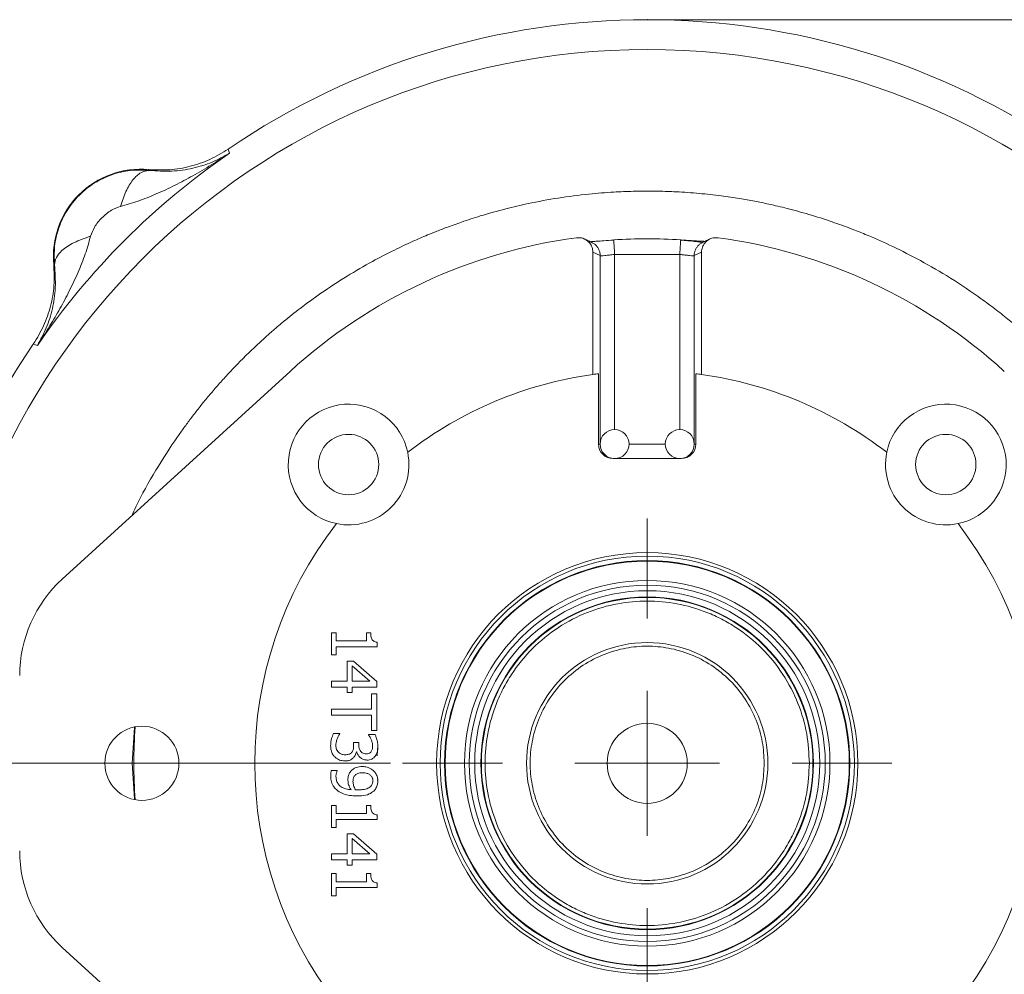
# Model space of a CAD drawing. Header units: inches. Extents: x 0.3 to 33.9, y 0.2 to 21.7.
# Tile 8 of 26: x 4 to 8.1, y 9.6 to 13.5. Entities that reach past the tile are written whole.
import ezdxf

# ---------------------------------------------------------------- set-up
doc = ezdxf.new("R2010")
doc.units = ezdxf.units.IN
doc.header["$MEASUREMENT"] = 0
doc.header["$PDSIZE"] = -1
doc.layers.add('SLD-0', color=7, linetype='Continuous', lineweight=15)
doc.styles.add('SLDTEXTSTYLE0', font='TXT', dxfattribs={"width": 0.75})
doc.dimstyles.new('SLDDIMSTYLE0', dxfattribs={"dimtxt": 0.25, "dimasz": 0.13, "dimexe": 0, "dimexo": 0.0625, "dimgap": 0.0625, "dimtad": 0, "dimtih": 1, "dimtoh": 1, "dimdec": 4, "dimrnd": 1e-09, "dimzin": 12, "dimdsep": 46, "dimtxsty": 'SLDTEXTSTYLE0', "dimsah": 1, "dimcen": 0.09, "dimadec": 0, "dimazin": 3, "dimtfac": 1, "dimtdec": 4, "dimtofl": 0, "dimtmove": 0, "dimatfit": 3, "dimfxl": 1, "dimfrac": 2, "dimtolj": 1, "dimtzin": 12, "dimarcsym": 0})
doc.dimstyles.new('SLDDIMSTYLE1', dxfattribs={"dimtxt": 0.25, "dimasz": 0.13, "dimexe": 0, "dimexo": 0.0625, "dimgap": 0.0625, "dimtad": 0, "dimtih": 1, "dimtoh": 1, "dimdec": 4, "dimrnd": 1e-09, "dimzin": 4, "dimdsep": 46, "dimtxsty": 'SLDTEXTSTYLE0', "dimsah": 1, "dimcen": 0.09, "dimadec": 0, "dimazin": 1, "dimtfac": 1, "dimtdec": 4, "dimtofl": 0, "dimtmove": 0, "dimatfit": 3, "dimfxl": 1, "dimfrac": 2, "dimtolj": 1, "dimtzin": 12, "dimarcsym": 0})

# ---------------------------------------------------------------- blocks, each defined once
blk = doc.blocks.new('*D10')
at = {"layer": 'SLD-0'}
for p, q in [((6.6938, 13.5153), (15.798, 13.5153)), ((15.673, 13.5153), (15.673, 9.6539)), ((15.1939, 9.2798), (15.1432, 9.2798)), ((15.1432, 9.2798), (15.1432, 8.883)), ((16.1521, 9.2798), (16.2029, 9.2798)), ((16.2029, 9.2798), (16.2029, 8.883)), ((15.1432, 8.883), (15.1939, 8.883)), ((16.2029, 8.883), (16.1521, 8.883)), ((15.673, 4.9707), (15.673, 8.8322)), ((7.9438, 4.9707), (15.798, 4.9707))]:
    blk.add_line(p, q, dxfattribs=at)
for points in [[(15.673, 13.5153), (15.653, 13.3853), (15.693, 13.3853)], [(15.673, 4.9707), (15.693, 5.1007), (15.653, 5.1007)]]:
    blk.add_solid(points, dxfattribs=at)
at = {"layer": 'SLD-0', "char_height": 0.25, "attachment_point": 1, "style": 'SLDTEXTSTYLE0'}
for s, insert in [('8.54', (15.2482, 9.6529, 0.0039)), ('217.0', (15.2574, 9.2052, 0.0039))]:
    blk.add_mtext(s, dxfattribs=dict(at, insert=insert))
blk = doc.blocks.new('*D11')
at = {"layer": 'SLD-0'}
for p, q in [((6.6938, 13.5153), (13.9083, 13.5153)), ((13.7833, 13.5153), (13.7833, 10.2739)), ((13.3042, 9.8998), (13.2534, 9.8998)), ((13.2534, 9.8998), (13.2534, 9.503)), ((14.2624, 9.8998), (14.3132, 9.8998)), ((14.3132, 9.8998), (14.3132, 9.503)), ((13.2534, 9.503), (13.3042, 9.503)), ((14.3132, 9.503), (14.2624, 9.503)), ((13.7833, 6.2107), (13.7833, 9.4522)), ((11.003, 6.2107), (13.9083, 6.2107))]:
    blk.add_line(p, q, dxfattribs=at)
for points in [[(13.7833, 13.5153), (13.7633, 13.3853), (13.8033, 13.3853)], [(13.7833, 6.2107), (13.8033, 6.3407), (13.7633, 6.3407)]]:
    blk.add_solid(points, dxfattribs=at)
at = {"layer": 'SLD-0', "char_height": 0.25, "attachment_point": 1, "style": 'SLDTEXTSTYLE0'}
for s, insert in [('7.30', (13.3584, 10.2729, 0.0039)), ('185.5', (13.3677, 9.8252, 0.0039))]:
    blk.add_mtext(s, dxfattribs=dict(at, insert=insert))
blk = doc.blocks.new('*D12')
at = {"layer": 'SLD-0'}
for p, q in [((3.5638, 10.3853), (3.5638, 2.0898)), ((7.8938, 6.3962), (7.8938, 2.0898)), ((5.2497, 2.2516), (5.1989, 2.2516)), ((5.1989, 2.2516), (5.1989, 1.8547)), ((6.2079, 2.2516), (6.2587, 2.2516)), ((6.2587, 2.2516), (6.2587, 1.8547)), ((3.5638, 2.2148), (5.1101, 2.2148)), ((7.8938, 2.2148), (6.3474, 2.2148)), ((5.1989, 1.8547), (5.2497, 1.8547)), ((6.2587, 1.8547), (6.2079, 1.8547))]:
    blk.add_line(p, q, dxfattribs=at)
for points in [[(3.5638, 2.2148), (3.6938, 2.1948), (3.6938, 2.2348)], [(7.8938, 2.2148), (7.7638, 2.2348), (7.7638, 2.1948)]]:
    blk.add_solid(points, dxfattribs=at)
at = {"layer": 'SLD-0', "char_height": 0.25, "attachment_point": 1, "style": 'SLDTEXTSTYLE0'}
for s, insert in [('4.33', (5.3039, 2.6247, 0.0039)), ('110.0', (5.3131, 2.177, 0.0039))]:
    blk.add_mtext(s, dxfattribs=dict(at, insert=insert))
blk = doc.blocks.new('*D17')
at = {"layer": 'SLD-0'}
for p, q in [((5.58, 10.4353), (2.1002, 10.4353)), ((2.2252, 10.4353), (2.2252, 8.7339)), ((1.7461, 8.3598), (1.6953, 8.3598)), ((1.6953, 8.3598), (1.6953, 7.963)), ((2.7043, 8.3598), (2.7551, 8.3598)), ((2.7551, 8.3598), (2.7551, 7.963)), ((1.6953, 7.963), (1.7461, 7.963)), ((2.7551, 7.963), (2.7043, 7.963)), ((2.2252, 6.2107), (2.2252, 7.9122)), ((4.7846, 6.2107), (2.1002, 6.2107))]:
    blk.add_line(p, q, dxfattribs=at)
for points in [[(2.2252, 10.4353), (2.2052, 10.3053), (2.2452, 10.3053)], [(2.2252, 6.2107), (2.2452, 6.3407), (2.2052, 6.3407)]]:
    blk.add_solid(points, dxfattribs=at)
at = {"layer": 'SLD-0', "char_height": 0.25, "attachment_point": 1, "style": 'SLDTEXTSTYLE0'}
for s, insert in [('4.22', (1.8004, 8.7329, -0.972)), ('107.3', (1.8096, 8.2852, -0.972))]:
    blk.add_mtext(s, dxfattribs=dict(at, insert=insert))
blk = doc.blocks.new('SW_CENTERMARKSYMBOL_0')
at = {"layer": 'SLD-0', "color": 0}
for p, q in [((0, 0.6), (0, 1.01375)), ((0, 0), (0, 0.3)), ((-0.6, 0), (-1.01375, 0)), ((0, 0), (-0.3, 0)), ((0, 0), (0, -0.3)), ((0, 0), (0.3, 0)), ((0.6, 0), (1.01375, 0)), ((0, -0.6), (0, -1.01375))]:
    blk.add_line(p, q, dxfattribs=at)

msp = doc.modelspace()

# ---------------------------------------------------------------- linework, layer by layer
at = {"color": 7, "linetype": 'Continuous', "lineweight": 15}
for p, q in [((4.9074, 12.97922), (4.91007, 12.97047)), ((4.91007, 12.97047), (4.91265, 12.96202)), ((4.5785, 12.89447), (4.57867, 12.89129)), ((6.50492, 12.60317), (6.50496, 12.60257)), ((6.41878, 12.55246), (6.44898, 12.53808)), ((6.41878, 12.04593), (6.41878, 12.55246)), ((6.50875, 12.54337), (6.77879, 12.54337)), ((6.83856, 12.53808), (6.86877, 12.55246)), ((6.86877, 12.55246), (6.86877, 12.04593)), ((4.1878, 12.50042), (4.18462, 12.5006)), ((4.10862, 12.16902), (4.09988, 12.1717)), ((4.11707, 12.16645), (4.10862, 12.16902)), ((5.16401, 12.05865), (4.21975, 11.19789)), ((6.44196, 12.049), (6.44196, 11.75764)), ((6.84558, 11.75764), (6.84558, 12.049)), ((6.78535, 11.69764), (6.50219, 11.69764)), ((5.33579, 10.97609), (5.35498, 10.97609)), ((5.33579, 10.88437), (5.33579, 10.97609)), ((5.35498, 10.97609), (5.35498, 10.94196)), ((5.48098, 10.94196), (5.48098, 10.97609)), ((5.48098, 10.97609), (5.49819, 10.97609)), ((5.35498, 10.94196), (5.48098, 10.94196)), ((5.5244, 10.93724), (5.5244, 10.91774)), ((5.35498, 10.91774), (5.35498, 10.88437)), ((5.5244, 10.91774), (5.35498, 10.91774)), ((5.35498, 10.88437), (5.33579, 10.88437)), ((5.40038, 10.77544), (5.40038, 10.85847)), ((5.40038, 10.85847), (5.42689, 10.85847)), ((5.42689, 10.85847), (5.52379, 10.77438)), ((5.42064, 10.83867), (5.49408, 10.77544)), ((5.42064, 10.77544), (5.42064, 10.83867)), ((5.33579, 10.77544), (5.40038, 10.77544)), ((5.33579, 10.75122), (5.33579, 10.77544)), ((5.49408, 10.77544), (5.42064, 10.77544)), ((5.52379, 10.77438), (5.52379, 10.75122)), ((5.40038, 10.75122), (5.33579, 10.75122)), ((5.40038, 10.72882), (5.40038, 10.75122)), ((5.42064, 10.75122), (5.42064, 10.72882)), ((5.52379, 10.75122), (5.42064, 10.75122)), ((5.42064, 10.72882), (5.40038, 10.72882)), ((5.50154, 10.72258), (5.52379, 10.72258)), ((5.50154, 10.6595), (5.50154, 10.72258)), ((5.52379, 10.72258), (5.52379, 10.57145)), ((5.33579, 10.6595), (5.50154, 10.6595)), ((5.33579, 10.63452), (5.33579, 10.6595)), ((5.50154, 10.63452), (5.33579, 10.63452)), ((5.50154, 10.57145), (5.50154, 10.63452)), ((5.52379, 10.57145), (5.50154, 10.57145)), ((5.3434, 10.55926), (5.37006, 10.55926)), ((5.37006, 10.55926), (5.37006, 10.55743)), ((5.48951, 10.55408), (5.51617, 10.55408)), ((5.48951, 10.55255), (5.48951, 10.55408)), ((5.42735, 10.52087), (5.44822, 10.52087)), ((5.42735, 10.5102), (5.42735, 10.52087)), ((5.44822, 10.52087), (5.44822, 10.51249)), ((5.4403, 10.48339), (5.43847, 10.48339)), ((5.33472, 10.40554), (5.35894, 10.40554)), ((5.35894, 10.40554), (5.35894, 10.40432)), ((5.33579, 10.2608), (5.35498, 10.2608)), ((5.33579, 10.16909), (5.33579, 10.2608)), ((5.35498, 10.2608), (5.35498, 10.22668)), ((5.48098, 10.22668), (5.48098, 10.2608)), ((5.48098, 10.2608), (5.49819, 10.2608)), ((5.35498, 10.22668), (5.48098, 10.22668)), ((5.35498, 10.20245), (5.35498, 10.16909)), ((5.5244, 10.20245), (5.35498, 10.20245)), ((5.5244, 10.22196), (5.5244, 10.20245)), ((5.35498, 10.16909), (5.33579, 10.16909)), ((5.40038, 10.06016), (5.40038, 10.14319)), ((5.40038, 10.14319), (5.42689, 10.14319)), ((5.42064, 10.12338), (5.49408, 10.06016)), ((5.42064, 10.06016), (5.42064, 10.12338)), ((5.42689, 10.14319), (5.52379, 10.05909)), ((5.33579, 10.06016), (5.40038, 10.06016)), ((5.33579, 10.03594), (5.33579, 10.06016)), ((5.49408, 10.06016), (5.42064, 10.06016)), ((5.52379, 10.05909), (5.52379, 10.03594)), ((5.40038, 10.03594), (5.33579, 10.03594)), ((5.40038, 10.01354), (5.40038, 10.03594)), ((5.42064, 10.01354), (5.40038, 10.01354)), ((5.42064, 10.03594), (5.42064, 10.01354)), ((5.52379, 10.03594), (5.42064, 10.03594)), ((5.33579, 9.97865), (5.35498, 9.97865)), ((5.33579, 9.88694), (5.33579, 9.97865)), ((5.35498, 9.97865), (5.35498, 9.94453)), ((5.48098, 9.97865), (5.49819, 9.97865)), ((5.48098, 9.94453), (5.48098, 9.97865)), ((5.35498, 9.94453), (5.48098, 9.94453)), ((5.35498, 9.9203), (5.35498, 9.88694)), ((5.5244, 9.9203), (5.35498, 9.9203)), ((5.5244, 9.9398), (5.5244, 9.9203)), ((5.35498, 9.88694), (5.33579, 9.88694)), ((5.16401, 8.812), (4.21975, 9.67275))]:
    msp.add_line(p, q, dxfattribs=at)
at = {"color": 8, "linetype": 'Continuous', "lineweight": 15}
for p, q in [((6.44898, 11.76287), (6.44898, 12.53808)), ((6.50875, 12.54337), (6.50875, 11.81764)), ((6.77879, 12.54337), (6.77879, 11.81764)), ((6.83856, 12.53808), (6.83856, 11.76287)), ((6.44196, 11.75764), (6.44875, 11.75764)), ((6.56875, 11.75764), (6.71879, 11.75764)), ((6.83879, 11.75764), (6.84558, 11.75764)), ((4.51004, 10.43532), (4.51972, 10.58304)), ((5.52725, 10.51001), (5.52457, 10.46609)), ((4.5197, 10.28793), (4.51004, 10.43532)), ((5.52677, 10.36846), (5.52733, 10.3593))]:
    msp.add_line(p, q, dxfattribs=at)
at = {"color": 7, "linetype": 'Continuous', "lineweight": 15}
for centre, radius in [((6.64377, 10.43532), 2.95632), ((5.40634, 11.67276), 0.125), ((7.88121, 11.67276), 0.125), ((6.64377, 10.43532), 0.87267), ((6.64377, 10.43532), 0.85831), ((6.64377, 10.43532), 0.83951), ((6.64377, 10.43532), 0.83751), ((6.64377, 10.43532), 0.75741), ((6.64377, 10.43532), 0.73777), ((6.64377, 10.43532), 0.71479), ((6.64377, 10.43532), 0.68898), ((6.64377, 10.43532), 0.687), ((6.64377, 10.43532), 0.5), ((4.54977, 10.43532), 0.1535), ((6.64377, 10.43532), 0.166)]:
    msp.add_circle(centre, radius, dxfattribs=at)
for centre, radius, start, end in [((6.64377, 10.43532), 3.08, 55.68388, 124.31612), ((6.64377, 10.43532), 3.06284, 124.41629, 145.58371), ((4.54437, 12.53472), 0.36137, 84.58105, 185.41895), ((6.64377, 10.43532), 2.19656, 97.67887, 132.35106), ((6.64377, 10.43532), 2.17237, 86.33617, 93.66559), ((6.64377, 10.43532), 2.19656, 47.64894, 82.32113), ((6.64377, 10.43532), 3.08, 145.68388, 214.31612), ((6.64377, 10.43532), 1.62625, 97.95251, 127.61727), ((6.64377, 10.43532), 1.62625, 97.12855, 97.95251), ((6.64377, 10.43532), 1.62625, 82.04749, 82.87145), ((6.64377, 10.43532), 1.62625, 52.38273, 82.04749), ((5.40634, 11.67276), 0.25, 11.70658, 258.29342), ((7.88121, 11.67276), 0.25, 281.70658, 168.29342), ((6.50875, 11.75764), 0.06, 90, 270), ((6.50875, 11.75764), 0.06, 270, 90), ((6.77879, 11.75764), 0.06, 90, 270), ((6.77879, 11.75764), 0.06, 270, 90), ((5.40634, 11.67276), 0.25, 258.29342, 11.70658), ((7.88121, 11.67276), 0.25, 168.29342, 281.70658), ((6.64377, 10.43532), 1.62625, 142.38273, 217.61727), ((6.64377, 10.43532), 1.62625, 322.38273, 37.61727), ((4.58377, 10.79856), 0.54035, 132.35106, 180), ((6.64377, 10.43532), 2.12717, 175.93039, 184.06961), ((4.58377, 10.07209), 0.54035, 180, 227.64894)]:
    msp.add_arc(centre, radius, start, end, dxfattribs=at)
for centre, start_param, end_param in [((6.50219, 11.75764), 3.1415927, 4.712389), ((6.78535, 11.75764), 4.712389, 6.2831853)]:
    msp.add_ellipse(centre, major_axis=(0.06023, 0), ratio=0.9961947, start_param=start_param, end_param=end_param, dxfattribs=at)
for points, knots in [([(4.9074, 12.97922), (4.88272, 12.96413), (4.83337, 12.93395), (4.75091, 12.90593), (4.66518, 12.89062), (4.60739, 12.89319), (4.5785, 12.89447)], [0, 0, 0, 0, 0.25001236, 0.50000903, 0.75000089, 1, 1, 1, 1]), ([(4.91265, 12.96202), (4.88768, 12.94582), (4.83781, 12.91346), (4.76261, 12.8695), (4.68674, 12.82891), (4.61138, 12.79352), (4.53619, 12.76311), (4.48529, 12.74884), (4.46071, 12.74195)], [0, 0, 0, 0, 0.178547, 0.3565957, 0.5214527, 0.6921191, 0.8513651, 1, 1, 1, 1]), ([(4.57867, 12.89129), (4.61101, 12.88913), (4.67705, 12.88472), (4.76265, 12.89879), (4.84244, 12.92312), (4.88917, 12.94902), (4.91265, 12.96202)], [0, 0, 0, 0, 0.2382257, 0.4864843, 0.7420432, 1, 1, 1, 1]), ([(4.1878, 12.50042), (4.18681, 12.52608), (4.1848, 12.57777), (4.20333, 12.65482), (4.23774, 12.72724), (4.28838, 12.7908), (4.35194, 12.8414), (4.42431, 12.87578), (4.50134, 12.89429), (4.55301, 12.89229), (4.57867, 12.89129)], [0, 0, 0, 0, 0.1223542, 0.246395, 0.3722768, 0.5001395, 0.627859, 0.7536473, 0.8776449, 1, 1, 1, 1]), ([(4.46071, 12.74195), (4.46791, 12.76341), (4.48229, 12.80632), (4.51215, 12.85409), (4.54521, 12.88596), (4.56752, 12.88951), (4.57867, 12.89129)], [0, 0, 0, 0, 0.2500129, 0.5000029, 0.7500022, 1, 1, 1, 1]), ([(4.46071, 12.74195), (4.44796, 12.73722), (4.41992, 12.72681), (4.38326, 12.69585), (4.3523, 12.65919), (4.34188, 12.63113), (4.33715, 12.61838)], [0, 0, 0, 0, 0.2272256, 0.4998327, 0.7727323, 1, 1, 1, 1]), ([(4.33715, 12.61838), (4.33026, 12.59381), (4.31599, 12.5429), (4.28557, 12.46772), (4.25018, 12.39236), (4.21078, 12.31869), (4.16693, 12.2434), (4.13461, 12.19351), (4.11707, 12.16645)], [0, 0, 0, 0, 0.1486338, 0.30787787, 0.47854751, 0.64340145, 0.80655915, 1, 1, 1, 1]), ([(4.33715, 12.61838), (4.31323, 12.61022), (4.26539, 12.59391), (4.21872, 12.56177), (4.19185, 12.52981), (4.18915, 12.51022), (4.1878, 12.50042)], [0, 0, 0, 0, 0.2797975, 0.5595818, 0.7797933, 1, 1, 1, 1]), ([(6.41878, 12.55246), (6.41807, 12.55922), (6.41665, 12.57274), (6.40623, 12.59097), (6.39086, 12.6045), (6.37132, 12.6127), (6.35749, 12.61236), (6.35027, 12.61218)], [0, 0, 0, 0, 0.1977712, 0.395193, 0.5983152, 0.7902765, 1, 1, 1, 1]), ([(6.93728, 12.61218), (6.93042, 12.61238), (6.91672, 12.61279), (6.89713, 12.60483), (6.88163, 12.59131), (6.87101, 12.57309), (6.86953, 12.55949), (6.86877, 12.55246)], [0, 0, 0, 0, 0.19941381, 0.39848831, 0.60251207, 0.7945148, 1, 1, 1, 1]), ([(6.41412, 12.59258), (6.40959, 12.59475), (6.39917, 12.59976), (6.38876, 12.60466), (6.38287, 12.60744)], [0, 0, 0, 0, 0.4341864, 1, 1, 1, 1]), ([(6.50497, 12.60243), (6.49059, 12.60147), (6.46493, 12.59976), (6.43686, 12.59788), (6.41937, 12.59674), (6.41262, 12.59619), (6.40915, 12.59577), (6.40934, 12.59539), (6.40939, 12.59531)], [0, 0, 0, 0, 0.31838477, 0.56829513, 0.75112044, 0.87548391, 0.97170371, 1, 1, 1, 1]), ([(6.78262, 12.60317), (6.78262, 12.60314), (6.78262, 12.60309), (6.78241, 12.5999), (6.78207, 12.59458), (6.78159, 12.5871), (6.781, 12.57784), (6.78032, 12.56717), (6.77957, 12.55552), (6.77905, 12.54742), (6.77879, 12.54337)], [0, 0, 0, 0, 0.1249984, 0.2499983, 0.3749997, 0.4999993, 0.6249997, 0.7500009, 0.8750003, 1, 1, 1, 1]), ([(6.8728, 12.59261), (6.87189, 12.5928), (6.87015, 12.59318), (6.85171, 12.59549), (6.82821, 12.59831), (6.80309, 12.60094), (6.78875, 12.60198), (6.78258, 12.60243)], [0, 0, 0, 0, 0.2226436, 0.4274007, 0.7022938, 0.8717708, 1, 1, 1, 1]), ([(6.78262, 12.60317), (6.79773, 12.60219), (6.82785, 12.60025), (6.86392, 12.59784), (6.87774, 12.59736), (6.88302, 12.59718)], [0, 0, 0, 0, 0.3834861, 0.7643196, 1, 1, 1, 1]), ([(6.90468, 12.60744), (6.89952, 12.60501), (6.89183, 12.60139), (6.88142, 12.59642), (6.87616, 12.59389), (6.87343, 12.59258)], [0, 0, 0, 0, 0.4967814, 0.7391302, 1, 1, 1, 1]), ([(6.44898, 12.53808), (6.45035, 12.53768), (6.45318, 12.53686), (6.46721, 12.53805), (6.48654, 12.54049), (6.50135, 12.54241), (6.50875, 12.54337)], [0, 0, 0, 0, 0.2401258, 0.4989516, 0.7495685, 1, 1, 1, 1]), ([(6.77879, 12.54337), (6.78349, 12.54277), (6.79091, 12.54182), (6.80503, 12.53997), (6.82036, 12.53805), (6.83436, 12.53685), (6.8372, 12.53768), (6.83856, 12.53808)], [0, 0, 0, 0, 0.1593134, 0.2516061, 0.5016896, 0.7601436, 1, 1, 1, 1]), ([(4.18462, 12.5006), (4.18591, 12.4717), (4.18848, 12.41392), (4.17316, 12.32818), (4.14514, 12.24572), (4.11497, 12.19637), (4.09988, 12.1717)], [0, 0, 0, 0, 0.2499992, 0.4999916, 0.749988, 1, 1, 1, 1]), ([(4.11707, 12.16645), (4.13008, 12.18992), (4.15598, 12.23666), (4.1803, 12.31644), (4.19438, 12.40205), (4.18996, 12.46808), (4.1878, 12.50042)], [0, 0, 0, 0, 0.2579567, 0.5135155, 0.7617741, 1, 1, 1, 1]), ([(7.31577, 10.43532), (7.31359, 10.47631), (7.3091, 10.56074), (7.27172, 10.68598), (7.20971, 10.80642), (7.12233, 10.91388), (7.03246, 10.98687), (6.95343, 11.03303), (6.87265, 11.06981), (6.76918, 11.09959), (6.64378, 11.11108), (6.51836, 11.09958), (6.39312, 11.06357), (6.27268, 11.00118), (6.16522, 10.9139), (6.09223, 10.824), (6.04607, 10.74498), (6.00928, 10.6642), (5.97951, 10.56072), (5.96802, 10.43532), (5.97952, 10.30991), (6.01552, 10.18466), (6.07792, 10.06423), (6.16519, 9.95677), (6.25509, 9.88378), (6.33412, 9.83761), (6.4149, 9.80083), (6.51837, 9.77106), (6.64377, 9.75956), (6.76919, 9.77107), (6.89443, 9.80707), (7.01487, 9.86947), (7.12233, 9.95674), (7.1953, 10.04664), (7.24151, 10.12567), (7.27812, 10.20644), (7.30913, 10.30992), (7.3136, 10.39434), (7.31577, 10.43532)], [0, 0, 0, 0, 0.0291242, 0.0599929, 0.092145, 0.1249794, 0.1578137, 0.1739079, 0.1900071, 0.2208758, 0.25, 0.2791242, 0.3099929, 0.342145, 0.3749794, 0.4078137, 0.4239079, 0.4400071, 0.4708758, 0.5, 0.5291242, 0.5599929, 0.592145, 0.6249794, 0.6578137, 0.6739079, 0.6900071, 0.7208758, 0.75, 0.7791242, 0.8099929, 0.842145, 0.8749794, 0.9078137, 0.9239079, 0.9400071, 0.9708758, 1, 1, 1, 1]), ([(5.49819, 10.97609), (5.4984, 10.96974), (5.49869, 10.96063), (5.5021, 10.94983), (5.50609, 10.94382), (5.5125, 10.93951), (5.51893, 10.93778), (5.52327, 10.93735), (5.5244, 10.93724)], [0, 0, 0, 0, 0.3556878, 0.5098844, 0.6318385, 0.7541048, 0.9362279, 1, 1, 1, 1]), ([(7.12877, 10.43532), (7.1272, 10.4649), (7.12396, 10.52584), (7.09697, 10.61623), (7.05223, 10.70315), (6.98915, 10.78071), (6.9116, 10.84372), (6.82468, 10.88875), (6.73429, 10.91473), (6.64377, 10.92303), (6.55326, 10.91473), (6.46287, 10.88875), (6.37595, 10.84372), (6.29838, 10.78071), (6.23538, 10.70315), (6.19035, 10.61623), (6.16436, 10.52584), (6.15606, 10.43532), (6.16436, 10.34481), (6.19035, 10.25441), (6.23538, 10.16749), (6.29838, 10.08993), (6.37595, 10.02693), (6.46287, 9.9819), (6.55326, 9.95591), (6.64377, 9.94761), (6.73429, 9.95591), (6.82468, 9.9819), (6.9116, 10.02693), (6.98915, 10.08993), (7.05223, 10.16749), (7.09697, 10.25441), (7.12396, 10.34481), (7.1272, 10.40574), (7.12877, 10.43532)], [0, 0, 0, 0, 0.029129, 0.0600028, 0.0921602, 0.125, 0.1578398, 0.1899972, 0.220871, 0.25, 0.279129, 0.3100028, 0.3421602, 0.375, 0.4078398, 0.4399972, 0.470871, 0.5, 0.529129, 0.5600028, 0.5921602, 0.625, 0.6578398, 0.6899972, 0.720871, 0.75, 0.779129, 0.8100028, 0.8421602, 0.875, 0.9078398, 0.9399972, 0.970871, 1, 1, 1, 1]), ([(5.33182, 10.50792), (5.332, 10.51269), (5.33235, 10.52223), (5.33563, 10.53968), (5.3404, 10.55169), (5.3434, 10.55926)], [0, 0, 0, 0, 0.27003224, 0.54005959, 1, 1, 1, 1]), ([(5.37006, 10.55743), (5.36771, 10.55363), (5.36063, 10.54222), (5.35447, 10.52575), (5.3538, 10.51311), (5.35361, 10.50944)], [0, 0, 0, 0, 0.2613295, 0.7856553, 1, 1, 1, 1]), ([(5.50002, 10.53397), (5.49913, 10.53599), (5.49724, 10.54026), (5.49362, 10.54642), (5.49088, 10.55051), (5.48951, 10.55255)], [0, 0, 0, 0, 0.309708, 0.6540196, 1, 1, 1, 1]), ([(5.50596, 10.507), (5.50588, 10.50936), (5.50571, 10.51407), (5.50388, 10.52318), (5.50155, 10.52968), (5.50002, 10.53397)], [0, 0, 0, 0, 0.2542677, 0.5085126, 1, 1, 1, 1]), ([(5.51617, 10.55408), (5.51786, 10.55028), (5.52213, 10.54073), (5.52646, 10.52422), (5.52731, 10.51147), (5.52775, 10.50502)], [0, 0, 0, 0, 0.2456153, 0.6183359, 1, 1, 1, 1]), ([(5.34919, 10.4616), (5.34629, 10.46487), (5.3391, 10.47295), (5.33286, 10.48923), (5.33216, 10.50178), (5.33182, 10.50792)], [0, 0, 0, 0, 0.2576403, 0.6371881, 1, 1, 1, 1]), ([(5.35361, 10.50944), (5.35376, 10.50659), (5.35406, 10.50099), (5.35625, 10.49227), (5.35972, 10.48537), (5.36311, 10.48196), (5.36412, 10.48095)], [0, 0, 0, 0, 0.2743129, 0.5383241, 0.8627816, 1, 1, 1, 1]), ([(5.42064, 10.48186), (5.42189, 10.48391), (5.42448, 10.48818), (5.42686, 10.49786), (5.42716, 10.50533), (5.42735, 10.5102)], [0, 0, 0, 0, 0.2418341, 0.5049206, 1, 1, 1, 1]), ([(5.44822, 10.51249), (5.44872, 10.506), (5.44949, 10.49597), (5.45591, 10.48458), (5.46281, 10.47816), (5.47103, 10.47474), (5.47684, 10.47441), (5.47976, 10.47425)], [0, 0, 0, 0, 0.3446707, 0.5330192, 0.6883096, 0.8437011, 1, 1, 1, 1]), ([(5.50017, 10.48415), (5.50128, 10.48606), (5.50438, 10.49137), (5.50574, 10.49942), (5.50591, 10.50517), (5.50596, 10.507)], [0, 0, 0, 0, 0.2760364, 0.7689092, 1, 1, 1, 1]), ([(5.52775, 10.50502), (5.52761, 10.50075), (5.52737, 10.49282), (5.52483, 10.47903), (5.52004, 10.47061), (5.51708, 10.46541)], [0, 0, 0, 0, 0.3080367, 0.5724284, 1, 1, 1, 1]), ([(5.39155, 10.445), (5.38731, 10.44522), (5.37651, 10.44579), (5.3615, 10.45135), (5.35282, 10.45858), (5.34919, 10.4616)], [0, 0, 0, 0, 0.2730239, 0.6966256, 1, 1, 1, 1]), ([(5.36412, 10.48095), (5.36645, 10.4791), (5.37195, 10.47472), (5.38216, 10.47097), (5.38979, 10.47071), (5.39337, 10.47059)], [0, 0, 0, 0, 0.2802144, 0.6624949, 1, 1, 1, 1]), ([(5.42628, 10.4581), (5.42284, 10.45516), (5.41598, 10.44932), (5.40352, 10.44545), (5.3953, 10.44514), (5.39155, 10.445)], [0, 0, 0, 0, 0.3530383, 0.7039061, 1, 1, 1, 1]), ([(5.39337, 10.47059), (5.39808, 10.47082), (5.40515, 10.47116), (5.41372, 10.47509), (5.41813, 10.47859), (5.4201, 10.48115), (5.42064, 10.48186)], [0, 0, 0, 0, 0.4562224, 0.6840456, 0.9123563, 1, 1, 1, 1]), ([(5.43847, 10.48339), (5.43781, 10.48081), (5.4365, 10.47565), (5.43322, 10.46668), (5.42891, 10.46135), (5.42628, 10.4581)], [0, 0, 0, 0, 0.2814279, 0.5626774, 1, 1, 1, 1]), ([(5.48235, 10.44865), (5.47773, 10.44905), (5.46849, 10.44985), (5.45633, 10.457), (5.44656, 10.46714), (5.44186, 10.4767), (5.44053, 10.4824), (5.4403, 10.48339)], [0, 0, 0, 0, 0.23420888, 0.46898102, 0.70093427, 0.94802121, 1, 1, 1, 1]), ([(5.47976, 10.47425), (5.48278, 10.47446), (5.48884, 10.47488), (5.49596, 10.47897), (5.49903, 10.48274), (5.50017, 10.48415)], [0, 0, 0, 0, 0.3825947, 0.7691499, 1, 1, 1, 1]), ([(5.51708, 10.46541), (5.51505, 10.46294), (5.51029, 10.45714), (5.49996, 10.45101), (5.48988, 10.44883), (5.484, 10.44869), (5.48235, 10.44865)], [0, 0, 0, 0, 0.238562, 0.559502, 0.8765184, 1, 1, 1, 1]), ([(5.33213, 10.38421), (5.33217, 10.38612), (5.33225, 10.38995), (5.33271, 10.39713), (5.33394, 10.40227), (5.33472, 10.40554)], [0, 0, 0, 0, 0.2664156, 0.5327971, 1, 1, 1, 1]), ([(5.35894, 10.40432), (5.35772, 10.40123), (5.35563, 10.39594), (5.35418, 10.38798), (5.35401, 10.38324), (5.35392, 10.38086)], [0, 0, 0, 0, 0.4118076, 0.7037778, 1, 1, 1, 1]), ([(5.4147, 10.40142), (5.41743, 10.40448), (5.42395, 10.41177), (5.4404, 10.4204), (5.4544, 10.4213), (5.46269, 10.42184)], [0, 0, 0, 0, 0.2270951, 0.5419753, 1, 1, 1, 1]), ([(5.46269, 10.42184), (5.46754, 10.4216), (5.4799, 10.42098), (5.49659, 10.415), (5.50619, 10.4072), (5.50992, 10.40417)], [0, 0, 0, 0, 0.2820944, 0.7203343, 1, 1, 1, 1]), ([(5.36214, 10.32068), (5.35779, 10.32431), (5.34732, 10.33304), (5.33613, 10.35171), (5.33244, 10.3703), (5.3322, 10.38105), (5.33213, 10.38421)], [0, 0, 0, 0, 0.2323944, 0.5580339, 0.8700273, 1, 1, 1, 1]), ([(5.35392, 10.38086), (5.35438, 10.37447), (5.35521, 10.36298), (5.36326, 10.34811), (5.37617, 10.33643), (5.3946, 10.32844), (5.40916, 10.32684), (5.41668, 10.32601)], [0, 0, 0, 0, 0.2040894, 0.3670297, 0.5298435, 0.7570786, 1, 1, 1, 1]), ([(5.40358, 10.36516), (5.40371, 10.36879), (5.40395, 10.37555), (5.40622, 10.38719), (5.41045, 10.39563), (5.41407, 10.40056), (5.4147, 10.40142)], [0, 0, 0, 0, 0.2814024, 0.5249617, 0.9166499, 1, 1, 1, 1]), ([(5.41668, 10.32601), (5.4145, 10.32944), (5.41043, 10.33585), (5.4048, 10.34879), (5.40406, 10.35875), (5.40358, 10.36516)], [0, 0, 0, 0, 0.2909992, 0.5439659, 1, 1, 1, 1]), ([(5.42445, 10.35953), (5.42458, 10.36297), (5.42483, 10.36988), (5.42715, 10.37824), (5.43012, 10.38225), (5.431, 10.38345)], [0, 0, 0, 0, 0.4096871, 0.8232027, 1, 1, 1, 1]), ([(5.431, 10.38345), (5.43358, 10.38609), (5.43874, 10.39138), (5.45045, 10.39572), (5.45894, 10.39605), (5.46376, 10.39624)], [0, 0, 0, 0, 0.30126294, 0.60302751, 1, 1, 1, 1]), ([(5.46376, 10.39624), (5.47044, 10.39589), (5.48107, 10.39533), (5.49444, 10.38905), (5.50257, 10.38077), (5.50655, 10.37116), (5.50688, 10.36497), (5.50703, 10.36227)], [0, 0, 0, 0, 0.3205653, 0.5100406, 0.7007918, 0.8695736, 1, 1, 1, 1]), ([(5.50992, 10.40417), (5.51272, 10.40113), (5.51995, 10.39331), (5.52626, 10.37849), (5.52719, 10.36706), (5.52759, 10.36212)], [0, 0, 0, 0, 0.2645378, 0.6820966, 1, 1, 1, 1]), ([(5.43481, 10.32586), (5.43316, 10.32866), (5.42985, 10.33426), (5.42585, 10.34555), (5.42499, 10.35416), (5.42445, 10.35953)], [0, 0, 0, 0, 0.2738255, 0.5472294, 1, 1, 1, 1]), ([(5.4467, 10.3254), (5.44543, 10.32541), (5.44281, 10.32542), (5.43885, 10.32558), (5.43616, 10.32577), (5.43481, 10.32586)], [0, 0, 0, 0, 0.3202185, 0.6599935, 1, 1, 1, 1]), ([(5.4467, 10.3254), (5.45251, 10.32553), (5.46271, 10.32575), (5.47892, 10.32865), (5.49018, 10.33315), (5.49563, 10.338), (5.49636, 10.33866)], [0, 0, 0, 0, 0.33165878, 0.58276783, 0.94367448, 1, 1, 1, 1]), ([(5.49636, 10.33866), (5.49932, 10.34174), (5.50486, 10.34752), (5.50688, 10.35656), (5.507, 10.36124), (5.50703, 10.36227)], [0, 0, 0, 0, 0.47254853, 0.88408491, 1, 1, 1, 1]), ([(5.52759, 10.36212), (5.52737, 10.35779), (5.52684, 10.34727), (5.5214, 10.33229), (5.51396, 10.32402), (5.51068, 10.32037)], [0, 0, 0, 0, 0.2812164, 0.6834648, 1, 1, 1, 1]), ([(5.44106, 10.29996), (5.43085, 10.30045), (5.41218, 10.30134), (5.38494, 10.30743), (5.36986, 10.31619), (5.36214, 10.32068)], [0, 0, 0, 0, 0.37071489, 0.6781331, 1, 1, 1, 1]), ([(5.51068, 10.32037), (5.50452, 10.31591), (5.48964, 10.30512), (5.46457, 10.30054), (5.4475, 10.30012), (5.44106, 10.29996)], [0, 0, 0, 0, 0.305801, 0.7381472, 1, 1, 1, 1]), ([(5.49819, 10.2608), (5.4984, 10.25445), (5.49869, 10.24535), (5.5021, 10.23455), (5.50609, 10.22854), (5.5125, 10.22422), (5.51893, 10.2225), (5.52327, 10.22207), (5.5244, 10.22196)], [0, 0, 0, 0, 0.35568784, 0.50988418, 0.63183851, 0.7541047, 0.93622785, 1, 1, 1, 1]), ([(5.49819, 9.97865), (5.4984, 9.9723), (5.49869, 9.9632), (5.5021, 9.9524), (5.50609, 9.94638), (5.5125, 9.94207), (5.51893, 9.94035), (5.52327, 9.93992), (5.5244, 9.9398)], [0, 0, 0, 0, 0.3556878, 0.5098844, 0.6318385, 0.7541048, 0.9362279, 1, 1, 1, 1])]:
    msp.add_open_spline(points, degree=3, knots=knots, dxfattribs=at)
at = {"color": 8, "linetype": 'Continuous', "lineweight": 15}
for points, knots in [([(4.50796, 11.46061), (4.51346, 11.47289), (4.54254, 11.53773), (4.60546, 11.64751), (4.6744, 11.75544), (4.72444, 11.82579), (4.75276, 11.86407), (4.78299, 11.90323), (4.8152, 11.94319), (4.84947, 11.98386), (4.88588, 12.02513), (4.92451, 12.06691), (4.96868, 12.11242), (5.01499, 12.15753), (5.05958, 12.19855), (5.09457, 12.2293), (5.11938, 12.25039), (5.15495, 12.27995), (5.21033, 12.32386), (5.29757, 12.38736), (5.39724, 12.45253), (5.49934, 12.51183), (5.59056, 12.55921), (5.66698, 12.59515), (5.72376, 12.61971), (5.77054, 12.63879), (5.8176, 12.657), (5.87963, 12.67926), (5.96103, 12.70567), (6.05276, 12.73139), (6.16045, 12.75659), (6.27536, 12.7778), (6.39419, 12.79319), (6.49774, 12.80148), (6.57723, 12.80476), (6.63891, 12.80557), (6.6984, 12.80505), (6.77136, 12.80251), (6.85804, 12.79641), (6.9457, 12.78674), (7.0223, 12.7755), (7.08785, 12.76388), (7.15362, 12.75042), (7.22837, 12.73282), (7.31626, 12.70871), (7.40468, 12.68049), (7.48267, 12.65219), (7.56195, 12.62064), (7.65295, 12.58061), (7.76551, 12.52434), (7.8886, 12.45391), (7.996, 12.38317), (8.07981, 12.32153), (8.13653, 12.27686), (8.1905, 12.23183), (8.25086, 12.17828), (8.32982, 12.10264), (8.41706, 12.00988), (8.50308, 11.90682), (8.57765, 11.8071), (8.63487, 11.72201), (8.67952, 11.64961), (8.71274, 11.5922), (8.74305, 11.53604), (8.7656, 11.49229), (8.77767, 11.46658), (8.78113, 11.45921)], [0, 0, 0, 0, 0.0075778, 0.0400192, 0.0711154, 0.079706, 0.0886451, 0.0979329, 0.1075693, 0.1175544, 0.1278882, 0.1385708, 0.1496023, 0.1636071, 0.1749819, 0.1837267, 0.189841, 0.1933247, 0.2097793, 0.2296402, 0.2540871, 0.2768236, 0.2961183, 0.3119712, 0.3243823, 0.3309579, 0.3404318, 0.3528041, 0.3680746, 0.3886257, 0.4064483, 0.4303562, 0.4544147, 0.473912, 0.4888477, 0.4992216, 0.508655, 0.5223595, 0.5403349, 0.5575873, 0.5720259, 0.5839389, 0.5950827, 0.6098325, 0.627192, 0.6464032, 0.6621013, 0.6739132, 0.6944637, 0.718081, 0.7447654, 0.7742951, 0.7904658, 0.8033567, 0.8149609, 0.8300498, 0.8487977, 0.8765394, 0.9017307, 0.9243721, 0.9466496, 0.959465, 0.9722806, 0.9840063, 0.9954102, 1, 1, 1, 1]), ([(6.41399, 12.59229), (6.41557, 12.59167), (6.42105, 12.58949), (6.4292, 12.58328), (6.43776, 12.57395), (6.44405, 12.56288), (6.4482, 12.55078), (6.44872, 12.54231), (6.44898, 12.53808)], [0, 0, 0, 0, 0.0743734, 0.2591293, 0.4438859, 0.6292153, 0.8147064, 1, 1, 1, 1]), ([(6.50496, 12.60257), (6.50502, 12.60173), (6.50512, 12.60004), (6.50548, 12.59454), (6.50595, 12.58711), (6.50655, 12.57784), (6.50723, 12.56717), (6.50797, 12.55552), (6.50849, 12.54742), (6.50875, 12.54337)], [0, 0, 0, 0, 0.14285674, 0.28571525, 0.42857171, 0.57142899, 0.71428729, 0.85714348, 1, 1, 1, 1]), ([(6.87355, 12.59229), (6.87198, 12.59167), (6.8665, 12.58949), (6.85835, 12.58328), (6.84979, 12.57395), (6.8435, 12.56288), (6.83934, 12.55078), (6.83882, 12.54231), (6.83856, 12.53808)], [0, 0, 0, 0, 0.0743909, 0.25914317, 0.44389639, 0.62922218, 0.8147099, 1, 1, 1, 1])]:
    msp.add_open_spline(points, degree=3, knots=knots, dxfattribs=at)
at = {"layer": 'SLD-0'}
msp.add_point((6.64377, 13.51532), dxfattribs=at)

# ---------------------------------------------------------------- block references
msp.add_blockref('SW_CENTERMARKSYMBOL_0', (6.64377, 10.43532), dxfattribs=at)

# ---------------------------------------------------------------- dimensions: what is measured, and where the dimension line sits
for base, p1, p2, dimstyle, picture, middle in [((15.67304, 13.51532), (7.89377, 4.97072), (6.64377, 13.51532), 'SLDDIMSTYLE0', '*D10', (15.67304, 9.24302)), ((13.78328, 6.21072), (6.64377, 13.51532), (10.95298, 6.21072), 'SLDDIMSTYLE1', '*D11', (13.78328, 9.86302)), ((2.22519, 6.21072), (5.63002, 10.43532), (4.83457, 6.21072), 'SLDDIMSTYLE0', '*D17', (2.22519, 8.32302))]:
    dim = msp.add_linear_dim(base=base, p1=p1, p2=p2, angle=90, dimstyle=dimstyle, dxfattribs=at)
    dim.commit()
    dim.dimension.update_dxf_attribs({"geometry": picture, "text_midpoint": middle, "dimtype": 160})
dim = msp.add_linear_dim(base=(7.89377, 2.21482), p1=(3.56377, 10.43532), p2=(7.89377, 6.44622), dimstyle='SLDDIMSTYLE0', dxfattribs=at)
dim.commit()
dim.dimension.update_dxf_attribs({"geometry": '*D12', "text_midpoint": (5.72877, 2.21482), "dimtype": 160})

doc.saveas('drawing.dxf')
